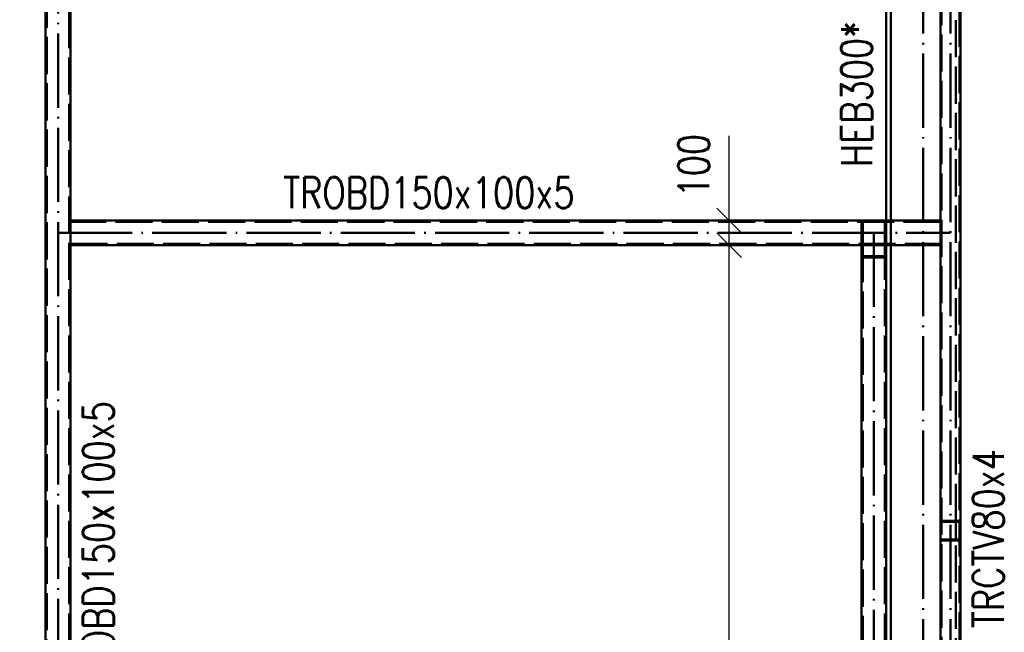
# Paper-space layout 'Layout1' of a CAD drawing. Extents: x -2 to 1033, y -36 to 596.
# Tile 10 of 64: x 199 to 278, y 103 to 152. Entities that reach past the tile are written whole.
import ezdxf

# ---------------------------------------------------------------- set-up
doc = ezdxf.new("R2010")
doc.units = 0
doc.linetypes.add('ACAD_ISO02W100', pattern=[15, 12, -3])
doc.linetypes.add('ACAD_ISO04W100', pattern=[30.5, 24, -3, 0.5, -3])
doc.layers.get('0').update_dxf_attribs({"linetype": 'CONTINUOUS'})
doc.layers.get('DEFPOINTS').update_dxf_attribs({"color": 132, "linetype": 'CONTINUOUS'})
for name, color, linetype, lineweight in [('SS_2.ET-HALA_TaO-MOULDSHOP-SLOUP', 212, 'CONTINUOUS', 50), ('SS_KOTY', 3, 'CONTINUOUS', 25), ('SS_POPIS_PROFILU', 13, 'CONTINUOUS', 25), ('SS_POPIS_PROFILU_S355', 2, 'CONTINUOUS', 35)]:
    doc.layers.add(name, color=color, linetype=linetype, lineweight=lineweight)
doc.styles.add('ROMANS', font='romans.shx', dxfattribs={"width": 0.8})
doc.styles.add('romans.shx', font='romans.shx', dxfattribs={"height": 5})
doc.dimstyles.new('A-1_(2.5)_50AS', dxfattribs={"dimtxt": 2.5, "dimasz": 2, "dimexe": 1, "dimexo": 2, "dimgap": 0, "dimtad": 0, "dimdec": 1, "dimlfac": 50, "dimrnd": 1, "dimtxsty": 'ROMANS', "dimblk1": 'OBLIQUE', "dimblk2": 'OBLIQUE', "dimsah": 1, "dimcen": 2, "dimclrd": 256, "dimclre": 256, "dimclrt": 256, "dimadec": 1, "dimazin": 2, "dimtfac": 0.714286, "dimtdec": 1, "dimtmove": 0, "dimatfit": 3, "dimldrblk": 'OPEN', "dimfxl": 1, "dimtvp": 1.142857, "dimtfill": 1, "dimtolj": 1, "dimlwd": -1, "dimlwe": -1, "dimarcsym": 0})

# ---------------------------------------------------------------- blocks, each defined once
blk = doc.blocks.new('_Oblique')
at = {"color": 0, "linetype": 'ByBlock', "lineweight": -2}
blk.add_line((-0.5, -0.5), (0.5, 0.5), dxfattribs=at)
blk = doc.blocks.new('*D24')
at = {"layer": 'DEFPOINTS', "color": 0, "transparency": 16777216}
for p in [(123.803, 271.839), (200.603, 176.491, 41300.8), (123.803, 114.291, 41311.8)]:
    blk.add_point(p, dxfattribs=at)
at = {"layer": 'SS_KOTY', "transparency": 16777216}
for p, q in [((123.803, 116.291), (123.803, 272.839)), ((200.603, 178.491), (200.603, 272.839)), ((200.603, 271.839), (123.803, 271.839))]:
    blk.add_line(p, q, dxfattribs=at)
at = {"layer": 'SS_KOTY', "transparency": 16777216, "xscale": 2, "yscale": 2, "zscale": 2, "rotation": 180}
blk.add_blockref('_Oblique', (123.803, 271.839), dxfattribs=at)
at = {"layer": 'SS_KOTY', "transparency": 16777216, "xscale": 2, "yscale": 2, "zscale": 2}
blk.add_blockref('_Oblique', (200.603, 271.839), dxfattribs=at)
at = {"layer": 'SS_KOTY', "transparency": 16777216, "insert": (162.203, 274.696), "char_height": 2.5, "attachment_point": 5, "style": 'ROMANS', "bg_fill": 3, "box_fill_scale": 1.1, "bg_fill_color": 256, "bg_fill_true_color": 13158600, "bg_fill_transparency": 0}
blk.add_mtext('\\A1;3840', dxfattribs=at)
blk = doc.blocks.new('_OPEN')
at = {"color": 0, "linetype": 'ByBlock'}
for p, q in [((-1, 0.167), (0, 0)), ((0, 0), (-1, -0.167)), ((0, 0), (-1, 0))]:
    blk.add_line(p, q, dxfattribs=at)
blk = doc.blocks.new('*D70')
at = {"layer": 'DEFPOINTS', "color": 0, "transparency": 16777216}
for p in [(255.889, 134.091), (266.603, 134.091, 41274), (266.603, 52.091, 41274)]:
    blk.add_point(p, dxfattribs=at)
at = {"layer": 'SS_KOTY', "transparency": 16777216}
for p, q in [((264.603, 134.091), (254.889, 134.091)), ((255.889, 52.091), (255.889, 134.091)), ((264.603, 52.091), (254.889, 52.091))]:
    blk.add_line(p, q, dxfattribs=at)
at = {"layer": 'SS_KOTY', "transparency": 16777216, "xscale": 2, "yscale": 2, "zscale": 2}
for p, rotation in [((255.889, 134.091), 90), ((255.889, 52.091), 270)]:
    blk.add_blockref('_Oblique', p, dxfattribs=dict(at, rotation=rotation))
at = {"layer": 'SS_KOTY', "transparency": 16777216, "insert": (253.032, 93.091), "char_height": 2.5, "attachment_point": 5, "rotation": 90, "style": 'ROMANS', "bg_fill": 3, "box_fill_scale": 1.1, "bg_fill_color": 256, "bg_fill_true_color": 13158600, "bg_fill_transparency": 0}
blk.add_mtext('\\A1;4100', dxfattribs=at)
blk = doc.blocks.new('*D71')
at = {"layer": 'DEFPOINTS', "color": 0, "transparency": 16777216}
for p in [(255.889, 136.091), (266.803, 136.091, 41271), (266.603, 134.091, 41274)]:
    blk.add_point(p, dxfattribs=at)
at = {"layer": 'SS_KOTY', "transparency": 16777216}
for p, q in [((255.889, 136.091), (255.889, 142.948)), ((264.803, 136.091), (254.889, 136.091)), ((255.889, 134.091), (255.889, 136.091)), ((264.603, 134.091), (254.889, 134.091))]:
    blk.add_line(p, q, dxfattribs=at)
at = {"layer": 'SS_KOTY', "transparency": 16777216, "xscale": 2, "yscale": 2, "zscale": 2}
for p, rotation in [((255.889, 136.091), 90), ((255.889, 134.091), 270)]:
    blk.add_blockref('_Oblique', p, dxfattribs=dict(at, rotation=rotation))
at = {"layer": 'SS_KOTY', "transparency": 16777216, "insert": (253.032, 140.519), "char_height": 2.5, "attachment_point": 5, "rotation": 90, "style": 'ROMANS', "bg_fill": 3, "box_fill_scale": 1.1, "bg_fill_color": 256, "bg_fill_true_color": 13158600, "bg_fill_transparency": 0}
blk.add_mtext('\\A1;100', dxfattribs=at)

psp = doc.layouts.get("Layout1")

# ---------------------------------------------------------------- linework, layer by layer
at = {"layer": 'SS_2.ET-HALA_TaO-MOULDSHOP-SLOUP', "color": 7, "linetype": 'ACAD_ISO04W100', "ltscale": 0.25}
for p, q in [((271.6029, 52.0906), (271.6029, 174.0906)), ((273.8029, 52.0906), (273.8029, 174.0906)), ((267.6029, 135.0906), (267.6029, 52.0906))]:
    psp.add_line(p, q, dxfattribs=at)
at = {"layer": 'SS_2.ET-HALA_TaO-MOULDSHOP-SLOUP', "color": 3, "linetype": 'ACAD_ISO02W100', "ltscale": 0.25}
for p, q in [((202.5029, 52.5306), (202.5029, 169.6905)), ((273.0829, 169.8905), (273.0829, 52.6506)), ((274.5229, 52.6506), (274.5229, 169.8905)), ((274.2229, 111.7906), (274.2229, 160.1906)), ((268.5029, 134.0906), (268.5029, 135.8906)), ((268.5229, 136.0106), (268.5229, 133.1706)), ((268.6029, 135.8906), (268.6029, 136.0906)), ((268.6029, 134.0906), (268.6029, 135.8906)), ((268.9829, 134.0906), (268.9829, 136.0906)), ((268.5029, 52.5306), (268.5029, 134.0905)), ((274.4429, 111.7906), (273.1629, 111.7906)), ((273.1629, 111.7106), (274.4429, 111.7106)), ((273.6829, 111.7906), (273.6829, 111.7106)), ((274.2229, 111.7106), (274.2229, 111.7906)), ((274.2229, 110.2706), (274.2229, 111.7106)), ((274.4429, 110.2706), (273.1629, 110.2706)), ((273.1629, 110.1906), (274.4429, 110.1906)), ((273.6829, 110.2706), (273.6829, 110.1906)), ((274.2229, 110.1906), (274.2229, 110.2706)), ((274.2229, 61.7906), (274.2229, 110.1906))]:
    psp.add_line(p, q, dxfattribs=at)
at = {"layer": 'SS_2.ET-HALA_TaO-MOULDSHOP-SLOUP', "color": 1, "linetype": 'Continuous', "ltscale": 0.25}
for p, q in [((202.6029, 52.5306), (202.6029, 169.6905)), ((273.0029, 169.8905), (273.0029, 136.0906)), ((274.6029, 52.6506), (274.6029, 169.8905)), ((268.6029, 136.0906), (268.6029, 164.0905)), ((268.9829, 136.0906), (268.9829, 164.0905)), ((273.0029, 136.0906), (273.0029, 134.0906)), ((268.6029, 52.5306), (268.6029, 134.0905)), ((268.9829, 52.8906), (268.9829, 134.0906)), ((273.0029, 134.0906), (273.0029, 52.6506))]:
    psp.add_line(p, q, dxfattribs=at)
at = {"layer": 'SS_2.ET-HALA_TaO-MOULDSHOP-SLOUP', "color": 3, "linetype": 'ACAD_ISO02W100', "ltscale": 0.25}
for centre, radius, start, end in [((268.4029, 135.8906), 0.2, 0, 90), ((268.4029, 133.2906), 0.2, 270, 0), ((273.1629, 111.6306), 0.16, 90, 180), ((274.4429, 111.6306), 0.16, 0, 90), ((273.1629, 110.3506), 0.16, 180, 270), ((274.4429, 110.3506), 0.16, 270, 0)]:
    psp.add_arc(centre, radius, start, end, dxfattribs=at)
at = {"layer": 'SS_2.ET-HALA_TaO-MOULDSHOP-SLOUP', "color": 3, "linetype": 'ACAD_ISO02W100', "ltscale": 0.25, "extrusion": (-2.41122e-12, -5.8207e-12, -1)}
psp.add_arc((-268.4029, 135.8906, 0), 0.1, 90, 180, dxfattribs=at)
at = {"layer": 'SS_2.ET-HALA_TaO-MOULDSHOP-SLOUP', "color": 3, "linetype": 'ACAD_ISO02W100', "ltscale": 0.25, "extrusion": (-2.41122e-12, 5.82083e-12, -1)}
psp.add_arc((-268.4029, 133.2906), 0.1, 180, 270, dxfattribs=at)
at = {"layer": 'SS_2.ET-HALA_TaO-MOULDSHOP-SLOUP', "color": 3, "linetype": 'ACAD_ISO02W100', "ltscale": 0.25, "extrusion": (-7.27614e-12, 3.01386e-12, -1)}
psp.add_arc((-273.1629, 111.6306, 0), 0.08, 0, 90, dxfattribs=at)
at = {"layer": 'SS_2.ET-HALA_TaO-MOULDSHOP-SLOUP', "color": 3, "linetype": 'ACAD_ISO02W100', "ltscale": 0.25, "extrusion": (3.01362e-12, 7.27602e-12, -1)}
psp.add_arc((-274.4429, 111.6306, 0), 0.08, 90, 180, dxfattribs=at)
at = {"layer": 'SS_2.ET-HALA_TaO-MOULDSHOP-SLOUP', "color": 3, "linetype": 'ACAD_ISO02W100', "ltscale": 0.25, "extrusion": (-3.63816e-12, -1.50684e-12, -1)}
psp.add_arc((-273.1629, 110.3506, 0), 0.08, 270, 0, dxfattribs=at)
at = {"layer": 'SS_2.ET-HALA_TaO-MOULDSHOP-SLOUP', "color": 3, "linetype": 'ACAD_ISO02W100', "ltscale": 0.25, "extrusion": (1.50672e-12, -3.63792e-12, -1)}
psp.add_arc((-274.4429, 110.3506), 0.08, 180, 270, dxfattribs=at)

# ---------------------------------------------------------------- texts
at = {"layer": 'SS_POPIS_PROFILU', "color": 13, "style": 'romans.shx', "width": 0.8}
psp.add_text('TROBD150x100x5', height=2.5, dxfattribs=at).set_placement((219.8227, 137.0906))
for s, p in [('TROBD150x100x5', (206.1239, 97.9047)), ('TRCTV80x4', (278.1129, 103.1073))]:
    psp.add_text(s, height=2.5, rotation=90, dxfattribs=at).set_placement(p)

# ---------------------------------------------------------------- dimensions: what is measured, and where the dimension line sits
at = {"layer": 'SS_KOTY'}
dim = psp.add_linear_dim(base=(123.8029, 271.8386), p1=(200.6029, 176.4906, 41300.8), p2=(123.8029, 114.2906, 41311.8), dimstyle='A-1_(2.5)_50AS', dxfattribs=at)
dim.commit()
dim.dimension.update_dxf_attribs({"geometry": '*D24', "text_midpoint": (162.2029, 274.6958)})
dim = psp.add_linear_dim(base=(255.8891, 134.0905), p1=(266.6029, 52.0906, 41274), p2=(266.6029, 134.0905, 41274), angle=90, dimstyle='A-1_(2.5)_50AS', dxfattribs=at)
dim.commit()
dim.dimension.update_dxf_attribs({"geometry": '*D70', "text_midpoint": (253.032, 93.0905)})

# ---------------------------------------------------------------- next in the draw order: linework, layer by layer
at = {"layer": 'SS_2.ET-HALA_TaO-MOULDSHOP-SLOUP', "color": 7, "linetype": 'ACAD_ISO04W100', "ltscale": 0.25}
psp.add_line((201.6029, 174.0906), (201.6029, 52.0906), dxfattribs=at)
at = {"layer": 'SS_2.ET-HALA_TaO-MOULDSHOP-SLOUP', "color": 1, "linetype": 'Continuous', "ltscale": 0.25}
psp.add_line((200.6029, 169.6905), (200.6029, 52.5306), dxfattribs=at)
at = {"layer": 'SS_2.ET-HALA_TaO-MOULDSHOP-SLOUP', "color": 3, "linetype": 'ACAD_ISO02W100', "ltscale": 0.25}
psp.add_line((200.7029, 169.6905), (200.7029, 52.5306), dxfattribs=at)

# ---------------------------------------------------------------- next in the draw order: dimensions: what is measured, and where the dimension line sits
at = {"layer": 'SS_KOTY'}
dim = psp.add_linear_dim(base=(255.8891, 136.0906), p1=(266.6029, 134.0905, 41274), p2=(266.8029, 136.0906, 41271), angle=90, dimstyle='A-1_(2.5)_50AS', dxfattribs=at)
dim.commit()
dim.dimension.update_dxf_attribs({"geometry": '*D71', "text_midpoint": (253.032, 140.5191)})

# ---------------------------------------------------------------- next in the draw order: linework, layer by layer
at = {"layer": 'SS_2.ET-HALA_TaO-MOULDSHOP-SLOUP', "color": 1, "linetype": 'Continuous', "ltscale": 0.25}
for p, q in [((273.0029, 136.0906), (202.603, 136.0906)), ((202.603, 134.0906), (273.0029, 134.0906)), ((266.6029, 134.0905), (266.6029, 52.5306))]:
    psp.add_line(p, q, dxfattribs=at)
at = {"layer": 'SS_2.ET-HALA_TaO-MOULDSHOP-SLOUP', "color": 3, "linetype": 'ACAD_ISO02W100', "ltscale": 0.25}
for p, q in [((273.0029, 135.9906), (202.603, 135.9906)), ((266.6029, 135.8906), (266.6029, 134.0906)), ((268.5229, 136.0106), (266.6829, 136.0106)), ((266.6829, 133.1706), (266.6829, 136.0106)), ((266.7029, 135.8906), (266.7029, 134.0906)), ((202.603, 134.1906), (273.0029, 134.1906)), ((266.7029, 134.0905), (266.7029, 52.5306)), ((268.5229, 133.1706), (266.6829, 133.1706)), ((268.4029, 133.1906), (266.8029, 133.1906)), ((266.8029, 133.0906), (268.4029, 133.0906))]:
    psp.add_line(p, q, dxfattribs=at)
at = {"layer": 'SS_2.ET-HALA_TaO-MOULDSHOP-SLOUP', "color": 7, "linetype": 'ACAD_ISO04W100', "ltscale": 0.25}
psp.add_line((201.6029, 135.0906), (273.8029, 135.0906), dxfattribs=at)
at = {"layer": 'SS_2.ET-HALA_TaO-MOULDSHOP-SLOUP', "color": 3, "linetype": 'ACAD_ISO02W100', "ltscale": 0.25}
for centre, start, end in [((266.8029, 135.8906), 90, 180), ((266.8029, 133.2906), 180, 270)]:
    psp.add_arc(centre, 0.2, start, end, dxfattribs=at)
at = {"layer": 'SS_2.ET-HALA_TaO-MOULDSHOP-SLOUP', "color": 3, "linetype": 'ACAD_ISO02W100', "ltscale": 0.25, "extrusion": (5.82058e-12, -2.41098e-12, -1)}
psp.add_arc((-266.8029, 135.8906, 0), 0.1, 0, 90, dxfattribs=at)
at = {"layer": 'SS_2.ET-HALA_TaO-MOULDSHOP-SLOUP', "color": 3, "linetype": 'ACAD_ISO02W100', "ltscale": 0.25, "extrusion": (5.82058e-12, 2.4111e-12, -1)}
psp.add_arc((-266.8029, 133.2906, 0), 0.1, 270, 0, dxfattribs=at)

# ---------------------------------------------------------------- next in the draw order: texts
at = {"layer": 'SS_POPIS_PROFILU_S355', "color": 2, "style": 'romans.shx', "width": 0.8}
psp.add_text('HEB300*', height=2.5, rotation=90, dxfattribs=at).set_placement((267.457, 140.4083))

doc.saveas('drawing.dxf')
